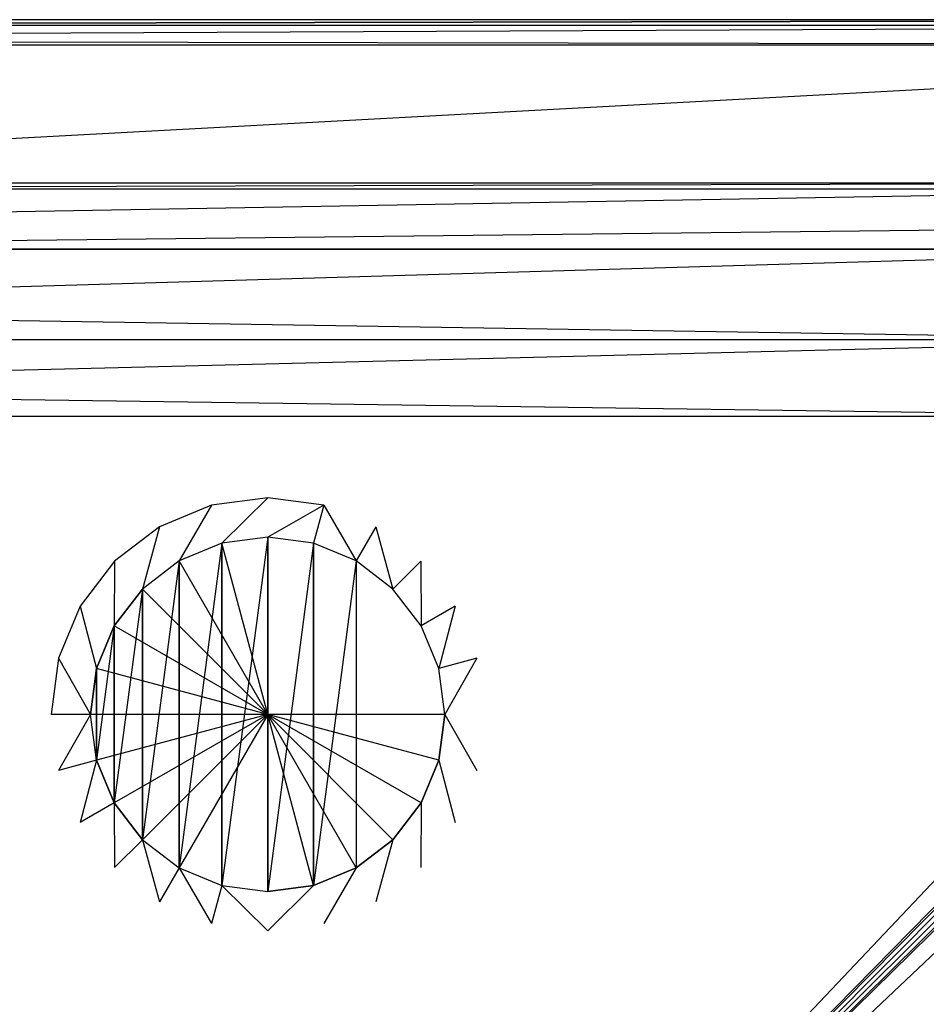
# Model space of a CAD drawing. Extents: x 0 to 0.8, y -1 to 0.
# Tile 5 of 6: x 0.34 to 0.57, y -0.25 to 0. Entities that reach past the tile are written whole.
import ezdxf

# ---------------------------------------------------------------- set-up
doc = ezdxf.new("R2010")
doc.units = 0
for name, color, linetype in [('L0_ABLAUF90____REPLACEMTFOREMPT', 7, 'CONTINUOUS'), ('L1_VERTIEFUNG110___REPLACEMTFOR', 7, 'CONTINUOUS'), ('L2_WANNE_N_606180__0___REPLACEM', 7, 'CONTINUOUS'), ('L3_TEXTUR_N_606180__0___REPLACE', 7, 'CONTINUOUS')]:
    doc.layers.add(name, color=color, linetype=linetype)

msp = doc.modelspace()

# ---------------------------------------------------------------- linework, layer by layer
at = {"layer": 'L0_ABLAUF90____REPLACEMTFOREMPT', "color": 8}
for points, invisible_edges in [([(0.402411, -0.17638, 0.0225), (0.402411, -0.13138, 0.0215), (0.390764, -0.132913, 0.0215), (0.402411, -0.17638, 0.0225)], 14), ([(0.390764, -0.132913, 0.0215), (0.402411, -0.13138, 0.0205), (0.390764, -0.132913, 0.0205), (0.390764, -0.132913, 0.0215)], 13), ([(0.402411, -0.13138, 0.0205), (0.390764, -0.132913, 0.0215), (0.402411, -0.13138, 0.0215), (0.402411, -0.13138, 0.0205)], 14), ([(0.390764, -0.219847, 0.0205), (0.390764, -0.132913, 0.0205), (0.402411, -0.13138, 0.0205), (0.390764, -0.219847, 0.0205)], 10), ([(0.390764, -0.219847, 0.0205), (0.402411, -0.13138, 0.0205), (0.402411, -0.22138, 0.0205), (0.390764, -0.219847, 0.0205)], 13), ([(0.414058, -0.132913, 0.0215), (0.402411, -0.13138, 0.0215), (0.402411, -0.17638, 0.0225), (0.414058, -0.132913, 0.0215)], 14), ([(0.402411, -0.13138, 0.0205), (0.414058, -0.132913, 0.0215), (0.414058, -0.132913, 0.0205), (0.402411, -0.13138, 0.0205)], 13), ([(0.414058, -0.132913, 0.0215), (0.402411, -0.13138, 0.0205), (0.402411, -0.13138, 0.0215), (0.414058, -0.132913, 0.0215)], 14), ([(0.402411, -0.22138, 0.0205), (0.402411, -0.13138, 0.0205), (0.414058, -0.132913, 0.0205), (0.402411, -0.22138, 0.0205)], 10), ([(0.402411, -0.17638, 0.0225), (0.390764, -0.132913, 0.0215), (0.379911, -0.137409, 0.0215), (0.402411, -0.17638, 0.0225)], 14), ([(0.379911, -0.137409, 0.0215), (0.390764, -0.132913, 0.0205), (0.379911, -0.137409, 0.0205), (0.379911, -0.137409, 0.0215)], 13), ([(0.390764, -0.132913, 0.0205), (0.379911, -0.137409, 0.0215), (0.390764, -0.132913, 0.0215), (0.390764, -0.132913, 0.0205)], 14), ([(0.379911, -0.215351, 0.0205), (0.379911, -0.137409, 0.0205), (0.390764, -0.132913, 0.0205), (0.379911, -0.215351, 0.0205)], 10), ([(0.379911, -0.215351, 0.0205), (0.390764, -0.132913, 0.0205), (0.390764, -0.219847, 0.0205), (0.379911, -0.215351, 0.0205)], 13), ([(0.424911, -0.137409, 0.0215), (0.414058, -0.132913, 0.0215), (0.402411, -0.17638, 0.0225), (0.424911, -0.137409, 0.0215)], 14), ([(0.402411, -0.22138, 0.0205), (0.414058, -0.132913, 0.0205), (0.414058, -0.219847, 0.0205), (0.402411, -0.22138, 0.0205)], 13), ([(0.414058, -0.132913, 0.0205), (0.424911, -0.137409, 0.0215), (0.424911, -0.137409, 0.0205), (0.414058, -0.132913, 0.0205)], 13), ([(0.424911, -0.137409, 0.0215), (0.414058, -0.132913, 0.0205), (0.414058, -0.132913, 0.0215), (0.424911, -0.137409, 0.0215)], 14), ([(0.414058, -0.219847, 0.0205), (0.414058, -0.132913, 0.0205), (0.424911, -0.137409, 0.0205), (0.414058, -0.219847, 0.0205)], 10), ([(0.402411, -0.17638, 0.0225), (0.379911, -0.137409, 0.0215), (0.370591, -0.14456, 0.0215), (0.402411, -0.17638, 0.0225)], 14), ([(0.370591, -0.14456, 0.0215), (0.379911, -0.137409, 0.0205), (0.370591, -0.14456, 0.0205), (0.370591, -0.14456, 0.0215)], 13), ([(0.379911, -0.137409, 0.0205), (0.370591, -0.14456, 0.0215), (0.379911, -0.137409, 0.0215), (0.379911, -0.137409, 0.0205)], 14), ([(0.370591, -0.2082, 0.0205), (0.370591, -0.14456, 0.0205), (0.379911, -0.137409, 0.0205), (0.370591, -0.2082, 0.0205)], 10), ([(0.370591, -0.2082, 0.0205), (0.379911, -0.137409, 0.0205), (0.379911, -0.215351, 0.0205), (0.370591, -0.2082, 0.0205)], 13), ([(0.434231, -0.14456, 0.0215), (0.424911, -0.137409, 0.0215), (0.402411, -0.17638, 0.0225), (0.434231, -0.14456, 0.0215)], 14), ([(0.414058, -0.219847, 0.0205), (0.424911, -0.137409, 0.0205), (0.424911, -0.215351, 0.0205), (0.414058, -0.219847, 0.0205)], 13), ([(0.424911, -0.137409, 0.0205), (0.434231, -0.14456, 0.0215), (0.434231, -0.14456, 0.0205), (0.424911, -0.137409, 0.0205)], 13), ([(0.434231, -0.14456, 0.0215), (0.424911, -0.137409, 0.0205), (0.424911, -0.137409, 0.0215), (0.434231, -0.14456, 0.0215)], 14), ([(0.424911, -0.215351, 0.0205), (0.424911, -0.137409, 0.0205), (0.434231, -0.14456, 0.0205), (0.424911, -0.215351, 0.0205)], 15), ([(0.402411, -0.17638, 0.0225), (0.370591, -0.14456, 0.0215), (0.36344, -0.15388, 0.0215), (0.402411, -0.17638, 0.0225)], 14), ([(0.370591, -0.14456, 0.0215), (0.36344, -0.15388, 0.0205), (0.36344, -0.15388, 0.0215), (0.370591, -0.14456, 0.0215)], 13), ([(0.36344, -0.15388, 0.0205), (0.370591, -0.14456, 0.0215), (0.370591, -0.14456, 0.0205), (0.36344, -0.15388, 0.0205)], 14), ([(0.36344, -0.19888, 0.0205), (0.36344, -0.15388, 0.0205), (0.370591, -0.14456, 0.0205), (0.36344, -0.19888, 0.0205)], 10), ([(0.36344, -0.19888, 0.0205), (0.370591, -0.14456, 0.0205), (0.370591, -0.2082, 0.0205), (0.36344, -0.19888, 0.0205)], 13), ([(0.441382, -0.15388, 0.0215), (0.434231, -0.14456, 0.0215), (0.402411, -0.17638, 0.0225), (0.441382, -0.15388, 0.0215)], 14), ([(0.424911, -0.215351, 0.0205), (0.434231, -0.14456, 0.0205), (0.434231, -0.2082, 0.0205), (0.424911, -0.215351, 0.0205)], 15), ([(0.434231, -0.14456, 0.0205), (0.441382, -0.15388, 0.0215), (0.441382, -0.15388, 0.0205), (0.434231, -0.14456, 0.0205)], 13), ([(0.441382, -0.15388, 0.0215), (0.434231, -0.14456, 0.0205), (0.434231, -0.14456, 0.0215), (0.441382, -0.15388, 0.0215)], 14), ([(0.434231, -0.2082, 0.0205), (0.434231, -0.14456, 0.0205), (0.441382, -0.15388, 0.0205), (0.434231, -0.2082, 0.0205)], 15), ([(0.402411, -0.17638, 0.0225), (0.36344, -0.15388, 0.0215), (0.358944, -0.164733, 0.0215), (0.402411, -0.17638, 0.0225)], 14), ([(0.36344, -0.15388, 0.0215), (0.358944, -0.164733, 0.0205), (0.358944, -0.164733, 0.0215), (0.36344, -0.15388, 0.0215)], 13), ([(0.358944, -0.164733, 0.0205), (0.36344, -0.15388, 0.0215), (0.36344, -0.15388, 0.0205), (0.358944, -0.164733, 0.0205)], 14), ([(0.358944, -0.188027, 0.0205), (0.358944, -0.164733, 0.0205), (0.36344, -0.15388, 0.0205), (0.358944, -0.188027, 0.0205)], 10), ([(0.358944, -0.188027, 0.0205), (0.36344, -0.15388, 0.0205), (0.36344, -0.19888, 0.0205), (0.358944, -0.188027, 0.0205)], 13), ([(0.445878, -0.164733, 0.0215), (0.441382, -0.15388, 0.0215), (0.402411, -0.17638, 0.0225), (0.445878, -0.164733, 0.0215)], 14), ([(0.434231, -0.2082, 0.0205), (0.441382, -0.15388, 0.0205), (0.441382, -0.19888, 0.0205), (0.434231, -0.2082, 0.0205)], 15), ([(0.441382, -0.15388, 0.0205), (0.445878, -0.164733, 0.0215), (0.445878, -0.164733, 0.0205), (0.441382, -0.15388, 0.0205)], 13), ([(0.445878, -0.164733, 0.0215), (0.441382, -0.15388, 0.0205), (0.441382, -0.15388, 0.0215), (0.445878, -0.164733, 0.0215)], 14), ([(0.441382, -0.19888, 0.0205), (0.441382, -0.15388, 0.0205), (0.445878, -0.164733, 0.0205), (0.441382, -0.19888, 0.0205)], 15), ([(0.402411, -0.17638, 0.0225), (0.358944, -0.164733, 0.0215), (0.357411, -0.17638, 0.0215), (0.402411, -0.17638, 0.0225)], 14), ([(0.358944, -0.164733, 0.0215), (0.357411, -0.17638, 0.0205), (0.357411, -0.17638, 0.0215), (0.358944, -0.164733, 0.0215)], 13), ([(0.357411, -0.17638, 0.0205), (0.358944, -0.164733, 0.0215), (0.358944, -0.164733, 0.0205), (0.357411, -0.17638, 0.0205)], 14), ([(0.358944, -0.164733, 0.0205), (0.358944, -0.188027, 0.0205), (0.357411, -0.17638, 0.0205), (0.358944, -0.164733, 0.0205)], 13), ([(0.447411, -0.17638, 0.0215), (0.445878, -0.164733, 0.0215), (0.402411, -0.17638, 0.0225), (0.447411, -0.17638, 0.0215)], 14), ([(0.441382, -0.19888, 0.0205), (0.445878, -0.164733, 0.0205), (0.445878, -0.188027, 0.0205), (0.441382, -0.19888, 0.0205)], 15), ([(0.445878, -0.164733, 0.0205), (0.447411, -0.17638, 0.0215), (0.447411, -0.17638, 0.0205), (0.445878, -0.164733, 0.0205)], 13), ([(0.447411, -0.17638, 0.0215), (0.445878, -0.164733, 0.0205), (0.445878, -0.164733, 0.0215), (0.447411, -0.17638, 0.0215)], 14), ([(0.445878, -0.188027, 0.0205), (0.445878, -0.164733, 0.0205), (0.447411, -0.17638, 0.0205), (0.445878, -0.188027, 0.0205)], 11), ([(0.402411, -0.17638, 0.0225), (0.357411, -0.17638, 0.0215), (0.358944, -0.188027, 0.0215), (0.402411, -0.17638, 0.0225)], 14), ([(0.357411, -0.17638, 0.0215), (0.358944, -0.188027, 0.0205), (0.358944, -0.188027, 0.0215), (0.357411, -0.17638, 0.0215)], 13), ([(0.358944, -0.188027, 0.0205), (0.357411, -0.17638, 0.0215), (0.357411, -0.17638, 0.0205), (0.358944, -0.188027, 0.0205)], 14), ([(0.402411, -0.17638, 0.0225), (0.358944, -0.188027, 0.0215), (0.36344, -0.19888, 0.0215), (0.402411, -0.17638, 0.0225)], 14), ([(0.402411, -0.17638, 0.0225), (0.36344, -0.19888, 0.0215), (0.370591, -0.2082, 0.0215), (0.402411, -0.17638, 0.0225)], 14), ([(0.402411, -0.17638, 0.0225), (0.370591, -0.2082, 0.0215), (0.379911, -0.215351, 0.0215), (0.402411, -0.17638, 0.0225)], 14), ([(0.402411, -0.17638, 0.0225), (0.379911, -0.215351, 0.0215), (0.390764, -0.219847, 0.0215), (0.402411, -0.17638, 0.0225)], 14), ([(0.402411, -0.22138, 0.0215), (0.402411, -0.17638, 0.0225), (0.390764, -0.219847, 0.0215), (0.402411, -0.22138, 0.0215)], 14), ([(0.414058, -0.219847, 0.0215), (0.402411, -0.17638, 0.0225), (0.402411, -0.22138, 0.0215), (0.414058, -0.219847, 0.0215)], 14), ([(0.424911, -0.215351, 0.0215), (0.402411, -0.17638, 0.0225), (0.414058, -0.219847, 0.0215), (0.424911, -0.215351, 0.0215)], 14), ([(0.434231, -0.2082, 0.0215), (0.402411, -0.17638, 0.0225), (0.424911, -0.215351, 0.0215), (0.434231, -0.2082, 0.0215)], 14), ([(0.441382, -0.19888, 0.0215), (0.402411, -0.17638, 0.0225), (0.434231, -0.2082, 0.0215), (0.441382, -0.19888, 0.0215)], 14), ([(0.445878, -0.188027, 0.0215), (0.402411, -0.17638, 0.0225), (0.441382, -0.19888, 0.0215), (0.445878, -0.188027, 0.0215)], 14), ([(0.447411, -0.17638, 0.0215), (0.402411, -0.17638, 0.0225), (0.445878, -0.188027, 0.0215), (0.447411, -0.17638, 0.0215)], 14), ([(0.447411, -0.17638, 0.0205), (0.445878, -0.188027, 0.0215), (0.445878, -0.188027, 0.0205), (0.447411, -0.17638, 0.0205)], 13), ([(0.445878, -0.188027, 0.0215), (0.447411, -0.17638, 0.0205), (0.447411, -0.17638, 0.0215), (0.445878, -0.188027, 0.0215)], 14), ([(0.358944, -0.188027, 0.0215), (0.36344, -0.19888, 0.0205), (0.36344, -0.19888, 0.0215), (0.358944, -0.188027, 0.0215)], 13), ([(0.36344, -0.19888, 0.0205), (0.358944, -0.188027, 0.0215), (0.358944, -0.188027, 0.0205), (0.36344, -0.19888, 0.0205)], 14), ([(0.445878, -0.188027, 0.0205), (0.441382, -0.19888, 0.0215), (0.441382, -0.19888, 0.0205), (0.445878, -0.188027, 0.0205)], 13), ([(0.441382, -0.19888, 0.0215), (0.445878, -0.188027, 0.0205), (0.445878, -0.188027, 0.0215), (0.441382, -0.19888, 0.0215)], 14), ([(0.36344, -0.19888, 0.0215), (0.370591, -0.2082, 0.0205), (0.370591, -0.2082, 0.0215), (0.36344, -0.19888, 0.0215)], 13), ([(0.370591, -0.2082, 0.0205), (0.36344, -0.19888, 0.0215), (0.36344, -0.19888, 0.0205), (0.370591, -0.2082, 0.0205)], 14), ([(0.441382, -0.19888, 0.0205), (0.434231, -0.2082, 0.0215), (0.434231, -0.2082, 0.0205), (0.441382, -0.19888, 0.0205)], 13), ([(0.434231, -0.2082, 0.0215), (0.441382, -0.19888, 0.0205), (0.441382, -0.19888, 0.0215), (0.434231, -0.2082, 0.0215)], 14), ([(0.379911, -0.215351, 0.0215), (0.370591, -0.2082, 0.0205), (0.379911, -0.215351, 0.0205), (0.379911, -0.215351, 0.0215)], 13), ([(0.370591, -0.2082, 0.0205), (0.379911, -0.215351, 0.0215), (0.370591, -0.2082, 0.0215), (0.370591, -0.2082, 0.0205)], 14), ([(0.434231, -0.2082, 0.0205), (0.424911, -0.215351, 0.0215), (0.424911, -0.215351, 0.0205), (0.434231, -0.2082, 0.0205)], 13), ([(0.424911, -0.215351, 0.0215), (0.434231, -0.2082, 0.0205), (0.434231, -0.2082, 0.0215), (0.424911, -0.215351, 0.0215)], 14), ([(0.390764, -0.219847, 0.0215), (0.379911, -0.215351, 0.0205), (0.390764, -0.219847, 0.0205), (0.390764, -0.219847, 0.0215)], 13), ([(0.379911, -0.215351, 0.0205), (0.390764, -0.219847, 0.0215), (0.379911, -0.215351, 0.0215), (0.379911, -0.215351, 0.0205)], 14), ([(0.424911, -0.215351, 0.0205), (0.414058, -0.219847, 0.0215), (0.414058, -0.219847, 0.0205), (0.424911, -0.215351, 0.0205)], 13), ([(0.414058, -0.219847, 0.0215), (0.424911, -0.215351, 0.0205), (0.424911, -0.215351, 0.0215), (0.414058, -0.219847, 0.0215)], 14), ([(0.402411, -0.22138, 0.0215), (0.390764, -0.219847, 0.0205), (0.402411, -0.22138, 0.0205), (0.402411, -0.22138, 0.0215)], 13), ([(0.390764, -0.219847, 0.0205), (0.402411, -0.22138, 0.0215), (0.390764, -0.219847, 0.0215), (0.390764, -0.219847, 0.0205)], 14), ([(0.414058, -0.219847, 0.0205), (0.402411, -0.22138, 0.0215), (0.402411, -0.22138, 0.0205), (0.414058, -0.219847, 0.0205)], 13), ([(0.402411, -0.22138, 0.0215), (0.414058, -0.219847, 0.0205), (0.414058, -0.219847, 0.0215), (0.402411, -0.22138, 0.0215)], 14)]:
    msp.add_3dface(points, dxfattribs=dict(at, invisible_edges=invisible_edges))
at = {"layer": 'L1_VERTIEFUNG110___REPLACEMTFOR', "color": 8}
for points, invisible_edges in [([(0.390764, -0.132913, 0.0205), (0.402411, -0.12138, 0.0215), (0.388176, -0.123254, 0.0215), (0.390764, -0.132913, 0.0205)], 13), ([(0.402411, -0.12138, 0.0215), (0.390764, -0.132913, 0.0205), (0.402411, -0.13138, 0.0205), (0.402411, -0.12138, 0.0215)], 14), ([(0.402411, -0.13138, 0.0205), (0.416646, -0.123254, 0.0215), (0.402411, -0.12138, 0.0215), (0.402411, -0.13138, 0.0205)], 13), ([(0.379911, -0.137409, 0.0205), (0.388176, -0.123254, 0.0215), (0.374911, -0.128749, 0.0215), (0.379911, -0.137409, 0.0205)], 13), ([(0.388176, -0.123254, 0.0215), (0.379911, -0.137409, 0.0205), (0.390764, -0.132913, 0.0205), (0.388176, -0.123254, 0.0215)], 14), ([(0.416646, -0.123254, 0.0215), (0.402411, -0.13138, 0.0205), (0.414058, -0.132913, 0.0205), (0.416646, -0.123254, 0.0215)], 14), ([(0.424911, -0.137409, 0.0205), (0.416646, -0.123254, 0.0215), (0.414058, -0.132913, 0.0205), (0.424911, -0.137409, 0.0205)], 13), ([(0.416646, -0.123254, 0.0215), (0.424911, -0.137409, 0.0205), (0.429911, -0.128749, 0.0215), (0.416646, -0.123254, 0.0215)], 14), ([(0.370591, -0.14456, 0.0205), (0.374911, -0.128749, 0.0215), (0.36352, -0.137489, 0.0215), (0.370591, -0.14456, 0.0205)], 13), ([(0.374911, -0.128749, 0.0215), (0.370591, -0.14456, 0.0205), (0.379911, -0.137409, 0.0205), (0.374911, -0.128749, 0.0215)], 14), ([(0.434231, -0.14456, 0.0205), (0.429911, -0.128749, 0.0215), (0.424911, -0.137409, 0.0205), (0.434231, -0.14456, 0.0205)], 13), ([(0.429911, -0.128749, 0.0215), (0.434231, -0.14456, 0.0205), (0.441302, -0.137489, 0.0215), (0.429911, -0.128749, 0.0215)], 14), ([(0.390764, -0.132913, 0.0205), (0.390764, -0.219847, 0.0205), (0.402411, -0.13138, 0.0205), (0.390764, -0.132913, 0.0205)], 10), ([(0.402411, -0.13138, 0.0205), (0.390764, -0.219847, 0.0205), (0.402411, -0.22138, 0.0205), (0.402411, -0.13138, 0.0205)], 13), ([(0.402411, -0.13138, 0.0205), (0.402411, -0.22138, 0.0205), (0.414058, -0.132913, 0.0205), (0.402411, -0.13138, 0.0205)], 10), ([(0.379911, -0.137409, 0.0205), (0.379911, -0.215351, 0.0205), (0.390764, -0.132913, 0.0205), (0.379911, -0.137409, 0.0205)], 10), ([(0.390764, -0.132913, 0.0205), (0.379911, -0.215351, 0.0205), (0.390764, -0.219847, 0.0205), (0.390764, -0.132913, 0.0205)], 13), ([(0.414058, -0.132913, 0.0205), (0.402411, -0.22138, 0.0205), (0.414058, -0.219847, 0.0205), (0.414058, -0.132913, 0.0205)], 13), ([(0.414058, -0.132913, 0.0205), (0.414058, -0.219847, 0.0205), (0.424911, -0.137409, 0.0205), (0.414058, -0.132913, 0.0205)], 10), ([(0.36344, -0.15388, 0.0205), (0.36352, -0.137489, 0.0215), (0.35478, -0.14888, 0.0215), (0.36344, -0.15388, 0.0205)], 13), ([(0.36352, -0.137489, 0.0215), (0.36344, -0.15388, 0.0205), (0.370591, -0.14456, 0.0205), (0.36352, -0.137489, 0.0215)], 14), ([(0.370591, -0.14456, 0.0205), (0.370591, -0.2082, 0.0205), (0.379911, -0.137409, 0.0205), (0.370591, -0.14456, 0.0205)], 10), ([(0.379911, -0.137409, 0.0205), (0.370591, -0.2082, 0.0205), (0.379911, -0.215351, 0.0205), (0.379911, -0.137409, 0.0205)], 13), ([(0.424911, -0.137409, 0.0205), (0.414058, -0.219847, 0.0205), (0.424911, -0.215351, 0.0205), (0.424911, -0.137409, 0.0205)], 13), ([(0.424911, -0.137409, 0.0205), (0.424911, -0.215351, 0.0205), (0.434231, -0.14456, 0.0205), (0.424911, -0.137409, 0.0205)], 15), ([(0.441382, -0.15388, 0.0205), (0.441302, -0.137489, 0.0215), (0.434231, -0.14456, 0.0205), (0.441382, -0.15388, 0.0205)], 13), ([(0.441302, -0.137489, 0.0215), (0.441382, -0.15388, 0.0205), (0.450042, -0.14888, 0.0215), (0.441302, -0.137489, 0.0215)], 14), ([(0.36344, -0.15388, 0.0205), (0.36344, -0.19888, 0.0205), (0.370591, -0.14456, 0.0205), (0.36344, -0.15388, 0.0205)], 10), ([(0.370591, -0.14456, 0.0205), (0.36344, -0.19888, 0.0205), (0.370591, -0.2082, 0.0205), (0.370591, -0.14456, 0.0205)], 13), ([(0.434231, -0.14456, 0.0205), (0.424911, -0.215351, 0.0205), (0.434231, -0.2082, 0.0205), (0.434231, -0.14456, 0.0205)], 15), ([(0.434231, -0.14456, 0.0205), (0.434231, -0.2082, 0.0205), (0.441382, -0.15388, 0.0205), (0.434231, -0.14456, 0.0205)], 15), ([(0.358944, -0.164733, 0.0205), (0.35478, -0.14888, 0.0215), (0.349285, -0.162145, 0.0215), (0.358944, -0.164733, 0.0205)], 13), ([(0.35478, -0.14888, 0.0215), (0.358944, -0.164733, 0.0205), (0.36344, -0.15388, 0.0205), (0.35478, -0.14888, 0.0215)], 14), ([(0.445878, -0.164733, 0.0205), (0.450042, -0.14888, 0.0215), (0.441382, -0.15388, 0.0205), (0.445878, -0.164733, 0.0205)], 13), ([(0.450042, -0.14888, 0.0215), (0.445878, -0.164733, 0.0205), (0.455537, -0.162145, 0.0215), (0.450042, -0.14888, 0.0215)], 14), ([(0.358944, -0.164733, 0.0205), (0.358944, -0.188027, 0.0205), (0.36344, -0.15388, 0.0205), (0.358944, -0.164733, 0.0205)], 10), ([(0.36344, -0.15388, 0.0205), (0.358944, -0.188027, 0.0205), (0.36344, -0.19888, 0.0205), (0.36344, -0.15388, 0.0205)], 13), ([(0.441382, -0.15388, 0.0205), (0.434231, -0.2082, 0.0205), (0.441382, -0.19888, 0.0205), (0.441382, -0.15388, 0.0205)], 15), ([(0.441382, -0.15388, 0.0205), (0.441382, -0.19888, 0.0205), (0.445878, -0.164733, 0.0205), (0.441382, -0.15388, 0.0205)], 15), ([(0.357411, -0.17638, 0.0205), (0.349285, -0.162145, 0.0215), (0.347411, -0.17638, 0.0215), (0.357411, -0.17638, 0.0205)], 13), ([(0.349285, -0.162145, 0.0215), (0.357411, -0.17638, 0.0205), (0.358944, -0.164733, 0.0205), (0.349285, -0.162145, 0.0215)], 14), ([(0.447411, -0.17638, 0.0205), (0.455537, -0.162145, 0.0215), (0.445878, -0.164733, 0.0205), (0.447411, -0.17638, 0.0205)], 13), ([(0.455537, -0.162145, 0.0215), (0.447411, -0.17638, 0.0205), (0.457411, -0.17638, 0.0215), (0.455537, -0.162145, 0.0215)], 14), ([(0.358944, -0.188027, 0.0205), (0.358944, -0.164733, 0.0205), (0.357411, -0.17638, 0.0205), (0.358944, -0.188027, 0.0205)], 13), ([(0.445878, -0.164733, 0.0205), (0.441382, -0.19888, 0.0205), (0.445878, -0.188027, 0.0205), (0.445878, -0.164733, 0.0205)], 15), ([(0.445878, -0.164733, 0.0205), (0.445878, -0.188027, 0.0205), (0.447411, -0.17638, 0.0205), (0.445878, -0.164733, 0.0205)], 11), ([(0.349285, -0.190615, 0.0215), (0.357411, -0.17638, 0.0205), (0.347411, -0.17638, 0.0215), (0.349285, -0.190615, 0.0215)], 13), ([(0.357411, -0.17638, 0.0205), (0.349285, -0.190615, 0.0215), (0.358944, -0.188027, 0.0205), (0.357411, -0.17638, 0.0205)], 14), ([(0.455537, -0.190615, 0.0215), (0.447411, -0.17638, 0.0205), (0.445878, -0.188027, 0.0205), (0.455537, -0.190615, 0.0215)], 13), ([(0.447411, -0.17638, 0.0205), (0.455537, -0.190615, 0.0215), (0.457411, -0.17638, 0.0215), (0.447411, -0.17638, 0.0205)], 14), ([(0.35478, -0.20388, 0.0215), (0.358944, -0.188027, 0.0205), (0.349285, -0.190615, 0.0215), (0.35478, -0.20388, 0.0215)], 13), ([(0.358944, -0.188027, 0.0205), (0.35478, -0.20388, 0.0215), (0.36344, -0.19888, 0.0205), (0.358944, -0.188027, 0.0205)], 14), ([(0.450042, -0.20388, 0.0215), (0.445878, -0.188027, 0.0205), (0.441382, -0.19888, 0.0205), (0.450042, -0.20388, 0.0215)], 13), ([(0.445878, -0.188027, 0.0205), (0.450042, -0.20388, 0.0215), (0.455537, -0.190615, 0.0215), (0.445878, -0.188027, 0.0205)], 14), ([(0.36352, -0.215271, 0.0215), (0.36344, -0.19888, 0.0205), (0.35478, -0.20388, 0.0215), (0.36352, -0.215271, 0.0215)], 13), ([(0.36344, -0.19888, 0.0205), (0.36352, -0.215271, 0.0215), (0.370591, -0.2082, 0.0205), (0.36344, -0.19888, 0.0205)], 14), ([(0.441302, -0.215271, 0.0215), (0.441382, -0.19888, 0.0205), (0.434231, -0.2082, 0.0205), (0.441302, -0.215271, 0.0215)], 13), ([(0.441382, -0.19888, 0.0205), (0.441302, -0.215271, 0.0215), (0.450042, -0.20388, 0.0215), (0.441382, -0.19888, 0.0205)], 14), ([(0.374911, -0.224011, 0.0215), (0.370591, -0.2082, 0.0205), (0.36352, -0.215271, 0.0215), (0.374911, -0.224011, 0.0215)], 13), ([(0.370591, -0.2082, 0.0205), (0.374911, -0.224011, 0.0215), (0.379911, -0.215351, 0.0205), (0.370591, -0.2082, 0.0205)], 14), ([(0.429911, -0.224011, 0.0215), (0.434231, -0.2082, 0.0205), (0.424911, -0.215351, 0.0205), (0.429911, -0.224011, 0.0215)], 13), ([(0.434231, -0.2082, 0.0205), (0.429911, -0.224011, 0.0215), (0.441302, -0.215271, 0.0215), (0.434231, -0.2082, 0.0205)], 14), ([(0.388176, -0.229506, 0.0215), (0.379911, -0.215351, 0.0205), (0.374911, -0.224011, 0.0215), (0.388176, -0.229506, 0.0215)], 13), ([(0.379911, -0.215351, 0.0205), (0.388176, -0.229506, 0.0215), (0.390764, -0.219847, 0.0205), (0.379911, -0.215351, 0.0205)], 14), ([(0.416646, -0.229506, 0.0215), (0.424911, -0.215351, 0.0205), (0.414058, -0.219847, 0.0205), (0.416646, -0.229506, 0.0215)], 13), ([(0.424911, -0.215351, 0.0205), (0.416646, -0.229506, 0.0215), (0.429911, -0.224011, 0.0215), (0.424911, -0.215351, 0.0205)], 14), ([(0.402411, -0.23138, 0.0215), (0.390764, -0.219847, 0.0205), (0.388176, -0.229506, 0.0215), (0.402411, -0.23138, 0.0215)], 13), ([(0.390764, -0.219847, 0.0205), (0.402411, -0.23138, 0.0215), (0.402411, -0.22138, 0.0205), (0.390764, -0.219847, 0.0205)], 14), ([(0.402411, -0.23138, 0.0215), (0.414058, -0.219847, 0.0205), (0.402411, -0.22138, 0.0205), (0.402411, -0.23138, 0.0215)], 13), ([(0.414058, -0.219847, 0.0205), (0.402411, -0.23138, 0.0215), (0.416646, -0.229506, 0.0215), (0.414058, -0.219847, 0.0205)], 14)]:
    msp.add_3dface(points, dxfattribs=dict(at, invisible_edges=invisible_edges))
at = {"layer": 'L2_WANNE_N_606180__0___REPLACEM', "color": 8}
for points, invisible_edges in [([(0.021464, 0, 0.055023), (0.777406, 0, 0.053041), (0.021464, 0, 0.053041), (0.021464, 0, 0.055023)], 13), ([(0.777406, 0, 0.053041), (0.021464, 0, 0.055023), (0.777406, 0, 0.055023), (0.777406, 0, 0.053041)], 14), ([(0.021464, 0, 0.001982), (0.777406, 0, 0.053041), (0.777406, 0, 0.001982), (0.021464, 0, 0.001982)], 13), ([(0.777406, 0, 0.053041), (0.021464, 0, 0.001982), (0.021464, 0, 0.053041), (0.777406, 0, 0.053041)], 14), ([(0.021651, -0.001475, 0.058542), (0.777406, 0, 0.055023), (0.021464, 0, 0.055023), (0.021651, -0.001475, 0.058542)], 13), ([(0.021464, 0, 0.001982), (0.777406, 0), (0.021464, 0), (0.021464, 0, 0.001982)], 13), ([(0.777406, 0), (0.021464, 0, 0.001982), (0.777406, 0, 0.001982), (0.777406, 0)], 14), ([(0.777406, 0), (0.021464, -0.001432), (0.021464, 0), (0.777406, 0)], 13), ([(0.021464, -0.001432), (0.777406, 0), (0.777406, -0.001432), (0.021464, -0.001432)], 14), ([(0.777406, 0, 0.055023), (0.021651, -0.001475, 0.058542), (0.77722, -0.001475, 0.058542), (0.777406, 0, 0.055023)], 14), ([(0.4, -0.4), (0.002158, -0.004001), (0.004001, -0.002158), (0.4, -0.4)], 14), ([(0.4, -0.4), (0.004001, -0.002158), (0.006708, -0.001432), (0.4, -0.4)], 14), ([(0.4, -0.4), (0.006708, -0.001432), (0.008522, -0.001432), (0.4, -0.4)], 14), ([(0.4, -0.4), (0.008522, -0.001432), (0.021464, -0.001432), (0.4, -0.4)], 14), ([(0.777406, -0.001432), (0.4, -0.4), (0.021464, -0.001432), (0.777406, -0.001432)], 14), ([(0.022094, -0.004977, 0.06), (0.77722, -0.001475, 0.058542), (0.021651, -0.001475, 0.058542), (0.022094, -0.004977, 0.06)], 13), ([(0.77722, -0.001475, 0.058542), (0.022094, -0.004977, 0.06), (0.776777, -0.004977, 0.06), (0.77722, -0.001475, 0.058542)], 14), ([(0.791741, -0.001432), (0.4, -0.4), (0.777406, -0.001432), (0.791741, -0.001432)], 14), ([(0.793292, -0.001432), (0.4, -0.4), (0.791741, -0.001432), (0.793292, -0.001432)], 14), ([(0.795999, -0.002158), (0.4, -0.4), (0.793292, -0.001432), (0.795999, -0.002158)], 14), ([(0.797842, -0.004001), (0.4, -0.4), (0.795999, -0.002158), (0.797842, -0.004001)], 14), ([(0.4, -0.4), (0.001432, -0.006708), (0.002158, -0.004001), (0.4, -0.4)], 14), ([(0.776777, -0.006469, 0.06), (0.022094, -0.004977, 0.06), (0.022094, -0.006469, 0.06), (0.776777, -0.006469, 0.06)], 13), ([(0.022094, -0.004977, 0.06), (0.776777, -0.006469, 0.06), (0.776777, -0.004977, 0.06), (0.022094, -0.004977, 0.06)], 14), ([(0.798568, -0.006708), (0.4, -0.4), (0.797842, -0.004001), (0.798568, -0.006708)], 14), ([(0.4, -0.4), (0.001432, -0.009234), (0.001432, -0.006708), (0.4, -0.4)], 14), ([(0.128651, -0.041508, 0.06), (0.776777, -0.006469, 0.06), (0.022094, -0.006469, 0.06), (0.128651, -0.041508, 0.06)], 13), ([(0.776777, -0.006469, 0.06), (0.128651, -0.041508, 0.06), (0.67035, -0.041508, 0.06), (0.776777, -0.006469, 0.06)], 14), ([(0.798568, -0.008264), (0.4, -0.4), (0.798568, -0.006708), (0.798568, -0.008264)], 14), ([(0.4, -0.4), (0.001432, -0.022008), (0.001432, -0.009234), (0.4, -0.4)], 14), ([(0.798568, -0.021671), (0.4, -0.4), (0.798568, -0.008264), (0.798568, -0.021671)], 14), ([(0.4, -0.4), (0.001432, -0.977681), (0.001432, -0.022008), (0.4, -0.4)], 14), ([(0.798568, -0.97447), (0.4, -0.4), (0.798568, -0.021671), (0.798568, -0.97447)], 14), ([(0.128765, -0.043, 0.06), (0.67035, -0.041508, 0.06), (0.128651, -0.041508, 0.06), (0.128765, -0.043, 0.06)], 13), ([(0.67035, -0.041508, 0.06), (0.128765, -0.043, 0.06), (0.670237, -0.043, 0.06), (0.67035, -0.041508, 0.06)], 14), ([(0.130925, -0.052377, 0.056655), (0.670237, -0.043, 0.06), (0.128765, -0.043, 0.06), (0.130925, -0.052377, 0.056655)], 13), ([(0.670237, -0.043, 0.06), (0.130925, -0.052377, 0.056655), (0.668085, -0.052377, 0.056655), (0.670237, -0.043, 0.06)], 14), ([(0.132818, -0.058248, 0.048581), (0.668085, -0.052377, 0.056655), (0.130925, -0.052377, 0.056655), (0.132818, -0.058248, 0.048581)], 14), ([(0.668085, -0.052377, 0.056655), (0.132818, -0.058248, 0.048581), (0.666199, -0.058248, 0.048581), (0.668085, -0.052377, 0.056655)], 13), ([(0.147491, -0.073422, 0.035225), (0.666199, -0.058248, 0.048581), (0.132818, -0.058248, 0.048581), (0.147491, -0.073422, 0.035225)], 13), ([(0.666199, -0.058248, 0.048581), (0.147491, -0.073422, 0.035225), (0.65158, -0.073422, 0.035225), (0.666199, -0.058248, 0.048581)], 14), ([(0.649064, -0.081249, 0.024459), (0.147491, -0.073422, 0.035225), (0.150016, -0.081249, 0.024459), (0.649064, -0.081249, 0.024459)], 13), ([(0.147491, -0.073422, 0.035225), (0.649064, -0.081249, 0.024459), (0.65158, -0.073422, 0.035225), (0.147491, -0.073422, 0.035225)], 14), ([(0.152896, -0.093752, 0.02), (0.649064, -0.081249, 0.024459), (0.150016, -0.081249, 0.024459), (0.152896, -0.093752, 0.02)], 13), ([(0.649064, -0.081249, 0.024459), (0.152896, -0.093752, 0.02), (0.646195, -0.093752, 0.02), (0.649064, -0.081249, 0.024459)], 14), ([(0.646195, -0.10076, 0.02), (0.152896, -0.093752, 0.02), (0.152896, -0.10076, 0.02), (0.646195, -0.10076, 0.02)], 13), ([(0.152896, -0.093752, 0.02), (0.646195, -0.10076, 0.02), (0.646195, -0.093752, 0.02), (0.152896, -0.093752, 0.02)], 14), ([(0.4, -0.4, 0.02), (0.145002, -0.10076, 0.02), (0.130168, -0.103109, 0.02), (0.4, -0.4, 0.02)], 14), ([(0.4, -0.4, 0.02), (0.152896, -0.10076, 0.02), (0.145002, -0.10076, 0.02), (0.4, -0.4, 0.02)], 14), ([(0.646195, -0.10076, 0.02), (0.152896, -0.10076, 0.02), (0.4, -0.4, 0.02), (0.646195, -0.10076, 0.02)], 14), ([(0.669832, -0.103109, 0.02), (0.654998, -0.10076, 0.02), (0.4, -0.4, 0.02), (0.669832, -0.103109, 0.02)], 14), ([(0.654998, -0.10076, 0.02), (0.646195, -0.10076, 0.02), (0.4, -0.4, 0.02), (0.654998, -0.10076, 0.02)], 14), ([(0.4, -0.4, 0.02), (0.130168, -0.103109, 0.02), (0.118419, -0.109095, 0.02), (0.4, -0.4, 0.02)], 14), ([(0.681581, -0.109095, 0.02), (0.669832, -0.103109, 0.02), (0.4, -0.4, 0.02), (0.681581, -0.109095, 0.02)], 14), ([(0.4, -0.4, 0.02), (0.118419, -0.109095, 0.02), (0.109095, -0.118419, 0.02), (0.4, -0.4, 0.02)], 14), ([(0.690905, -0.118419, 0.02), (0.681581, -0.109095, 0.02), (0.4, -0.4, 0.02), (0.690905, -0.118419, 0.02)], 14), ([(0.4, -0.4, 0.02), (0.109095, -0.118419, 0.02), (0.103109, -0.130168, 0.02), (0.4, -0.4, 0.02)], 14), ([(0.696891, -0.130168, 0.02), (0.690905, -0.118419, 0.02), (0.4, -0.4, 0.02), (0.696891, -0.130168, 0.02)], 14), ([(0.4, -0.4, 0.02), (0.103109, -0.130168, 0.02), (0.10076, -0.145002, 0.02), (0.4, -0.4, 0.02)], 14), ([(0.69924, -0.145002, 0.02), (0.696891, -0.130168, 0.02), (0.4, -0.4, 0.02), (0.69924, -0.145002, 0.02)], 14), ([(0.4, -0.4, 0.02), (0.10076, -0.145002, 0.02), (0.10076, -0.152803, 0.02), (0.4, -0.4, 0.02)], 14), ([(0.69924, -0.145002, 0.02), (0.4, -0.4, 0.02), (0.69924, -0.153207, 0.02), (0.69924, -0.145002, 0.02)], 14), ([(0.4, -0.4, 0.02), (0.10076, -0.152803, 0.02), (0.10076, -0.846922, 0.02), (0.4, -0.4, 0.02)], 14), ([(0.69924, -0.153207, 0.02), (0.4, -0.4, 0.02), (0.69924, -0.844838, 0.02), (0.69924, -0.153207, 0.02)], 14)]:
    msp.add_3dface(points, dxfattribs=dict(at, invisible_edges=invisible_edges))
at = {"layer": 'L3_TEXTUR_N_606180__0___REPLACE', "color": 8}
for points, invisible_edges in [([(0.68, -0.88, 0.0205), (0.12, -0.12, 0.0205), (0.12, -0.88, 0.0205), (0.68, -0.88, 0.0205)], 13), ([(0.12, -0.12, 0.0205), (0.68, -0.88, 0.0205), (0.68, -0.12, 0.0205), (0.12, -0.12, 0.0205)], 14)]:
    msp.add_3dface(points, dxfattribs=dict(at, invisible_edges=invisible_edges))

doc.saveas('drawing.dxf')
